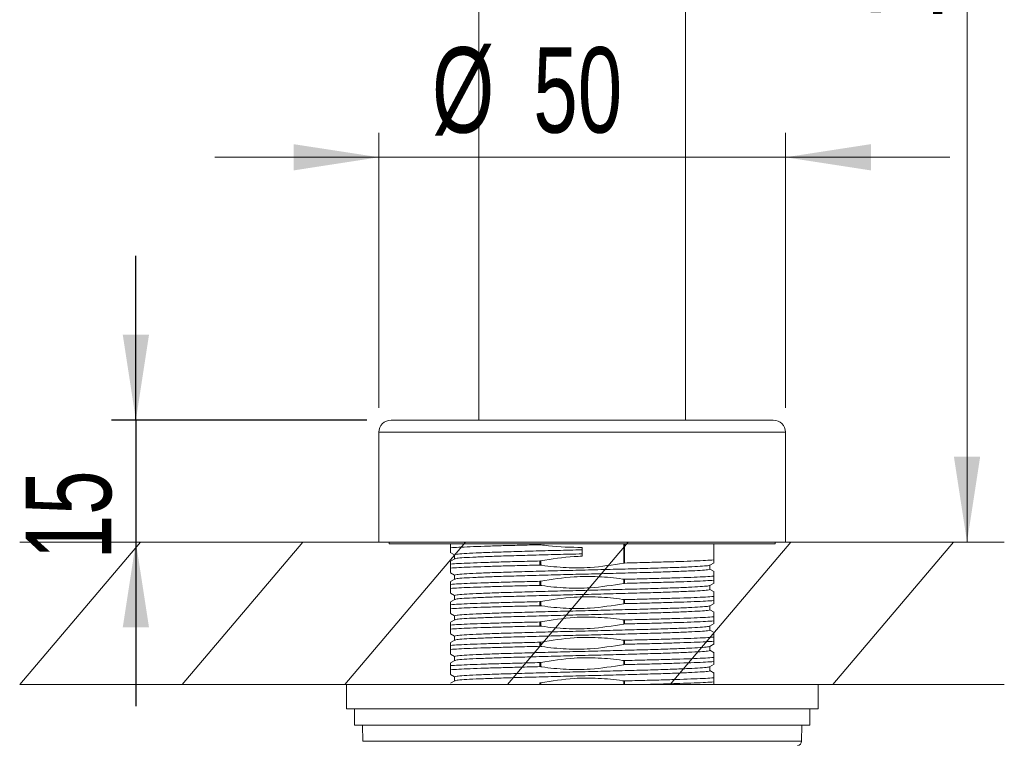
# Model space of a CAD drawing. Header units: millimetres. Extents: x 53 to 202, y 8 to 279.
# Tile 9 of 13: x 145 to 185, y 124 to 153. Entities that reach past the tile are written whole.
import ezdxf

# ---------------------------------------------------------------- set-up
doc = ezdxf.new("R2010")
doc.units = ezdxf.units.MM
doc.linetypes.add('CENTERX2', pattern=[20.32, 12.7, -2.54, 2.54, -2.54])
doc.layers.add('FORMAT', color=7, linetype='Continuous')
doc.styles.add('SLDTEXTSTYLE0', font='TXT', dxfattribs={"width": 0.7})
doc.dimstyles.new('SLDDIMSTYLE0', dxfattribs={"dimtxt": 3.5, "dimasz": 3.5, "dimexe": 0, "dimexo": 0.0625, "dimgap": 0.875, "dimtad": 1, "dimlfac": 3, "dimrnd": 1e-09, "dimzin": 12, "dimdsep": 46, "dimtxsty": 'SLDTEXTSTYLE0', "dimsah": 1, "dimcen": 0.09, "dimadec": 0, "dimazin": 3, "dimtfac": 1, "dimtofl": 0, "dimtmove": 0, "dimatfit": 3, "dimfxl": 0, "dimfrac": 2, "dimtolj": 1, "dimtzin": 12, "dimarcsym": 0})
doc.dimstyles.new('SLDDIMSTYLE1', dxfattribs={"dimtxt": 3.5, "dimasz": 3.5, "dimexe": 0, "dimexo": 0.0625, "dimgap": 0.875, "dimtad": 1, "dimlfac": 3, "dimrnd": 1e-09, "dimzin": 12, "dimdsep": 46, "dimtxsty": 'SLDTEXTSTYLE0', "dimsah": 1, "dimcen": 0.09, "dimadec": 0, "dimazin": 3, "dimtfac": 1, "dimtmove": 0, "dimatfit": 0, "dimfxl": 0, "dimfrac": 2, "dimtolj": 1, "dimtzin": 12, "dimarcsym": 0})

# ---------------------------------------------------------------- blocks, each defined once
blk = doc.blocks.new('*D1')
at = {"color": 7, "linetype": 'Continuous', "lineweight": 0}
for p, q in [((177.872, 188.343), (184.413, 188.343)), ((183.413, 188.343), (183.413, 131.677))]:
    blk.add_line(p, q, dxfattribs=at)
for points in [[(183.413, 188.343), (182.875, 184.843), (183.952, 184.843)], [(183.413, 131.677), (183.952, 135.177), (182.875, 135.177)]]:
    blk.add_solid(points, dxfattribs=at)
at = {"color": 7, "linetype": 'Continuous', "lineweight": 0, "insert": (178.902, 153.078, 0.033), "char_height": 3.5, "attachment_point": 1, "rotation": 90, "style": 'SLDTEXTSTYLE0'}
blk.add_mtext('170', dxfattribs=at)
blk = doc.blocks.new('*D2')
at = {"layer": 'FORMAT'}
for p, q in [((149.343, 136.677), (149.343, 143.407)), ((158.805, 136.677), (148.343, 136.677)), ((149.343, 136.677), (149.343, 131.677)), ((149.343, 131.677), (149.343, 124.946))]:
    blk.add_line(p, q, dxfattribs=at)
for points in [[(149.343, 136.677), (149.881, 140.177), (148.804, 140.177)], [(149.343, 131.677), (148.804, 128.177), (149.881, 128.177)]]:
    blk.add_solid(points, dxfattribs=at)
at = {"layer": 'FORMAT', "insert": (144.831, 130.969, 0.033), "char_height": 3.5, "attachment_point": 1, "rotation": 90, "style": 'SLDTEXTSTYLE0'}
blk.add_mtext('15', dxfattribs=at)
blk = doc.blocks.new('*D5')
at = {"color": 7, "linetype": 'Continuous', "lineweight": 0}
for p, q in [((159.305, 137.177), (159.305, 148.451)), ((175.972, 137.177), (175.972, 148.451)), ((159.305, 147.451), (152.574, 147.451)), ((159.305, 147.451), (175.972, 147.451)), ((175.972, 147.451), (182.702, 147.451))]:
    blk.add_line(p, q, dxfattribs=at)
for points in [[(159.305, 147.451), (155.805, 147.989), (155.805, 146.912)], [(175.972, 147.451), (179.472, 146.912), (179.472, 147.989)]]:
    blk.add_solid(points, dxfattribs=at)
at = {"color": 7, "linetype": 'Continuous', "lineweight": 0, "char_height": 3.5, "attachment_point": 1, "style": 'SLDTEXTSTYLE0'}
for s, insert in [('%%c', (161.482, 151.962, 0.033)), ('50', (165.634, 151.962, 0.033))]:
    blk.add_mtext(s, dxfattribs=dict(at, insert=insert))

msp = doc.modelspace()

# ---------------------------------------------------------------- linework, layer by layer
at = {"color": 7, "linetype": 'Continuous', "lineweight": 15}
for p, q in [((163.405, 175.6767), (163.405, 136.6767)), ((171.8716, 136.6767), (171.8716, 175.6767)), ((159.805, 136.6767), (175.4716, 136.6767)), ((159.305, 136.1767), (159.305, 131.6767)), ((175.9716, 131.6767), (175.9716, 136.1767)), ((159.305, 131.6767), (175.9716, 131.6767)), ((159.7228, 131.6767), (159.7216, 131.61)), ((159.7216, 131.61), (175.555, 131.61)), ((162.2383, 131.61), (162.2383, 131.4395)), ((173.0383, 131.61), (173.0383, 130.9417)), ((175.555, 131.61), (175.5538, 131.6767)), ((162.2325, 131.2482), (162.405, 131.1485)), ((162.2431, 131.4429), (162.2383, 131.4395)), ((165.936, 131.5668), (165.9054, 131.5688)), ((167.6383, 131.456), (167.6383, 131.0973)), ((162.4122, 130.9924), (162.2327, 130.8886)), ((162.2383, 130.7783), (162.2431, 130.7762)), ((162.2383, 130.7783), (162.2383, 130.6062)), ((162.2431, 130.7762), (162.2431, 130.6096)), ((162.405, 131.1515), (162.405, 130.9882)), ((165.9054, 130.9021), (165.936, 130.9056)), ((165.9054, 130.9021), (165.9054, 130.7355)), ((165.936, 130.9056), (165.936, 130.7335)), ((169.3712, 130.8179), (169.3406, 130.8144)), ((172.8642, 130.7275), (173.0442, 130.8315)), ((173.0383, 130.9417), (173.0335, 130.9438)), ((162.2327, 130.4147), (162.405, 130.3152)), ((162.2431, 130.6096), (162.2383, 130.6062)), ((165.936, 130.7335), (165.9054, 130.7355)), ((172.8716, 130.5685), (172.8716, 130.7318)), ((173.0439, 130.472), (172.8716, 130.5715)), ((162.4133, 130.1597), (162.2328, 130.0554)), ((162.405, 130.3181), (162.405, 130.1548)), ((165.9054, 130.0688), (165.936, 130.0722)), ((165.9054, 130.0688), (165.9054, 129.9021)), ((165.936, 130.0722), (165.936, 129.9001)), ((169.3406, 130.1532), (169.3712, 130.1512)), ((169.3406, 130.1532), (169.3406, 129.9811)), ((169.3712, 129.9845), (169.3406, 129.9811)), ((169.3712, 130.1512), (169.3712, 129.9845)), ((172.8633, 129.8937), (173.0438, 129.998)), ((173.0335, 130.2771), (173.0383, 130.2805)), ((173.0335, 130.2771), (173.0335, 130.1104)), ((173.0383, 130.1084), (173.0335, 130.1104)), ((173.0383, 130.2805), (173.0383, 130.1084)), ((162.2328, 129.5813), (162.405, 129.4818)), ((162.2383, 129.9449), (162.2431, 129.9429)), ((162.2383, 129.9449), (162.2383, 129.7728)), ((162.2431, 129.7762), (162.2383, 129.7728)), ((162.2431, 129.9429), (162.2431, 129.7762)), ((165.936, 129.9001), (165.9054, 129.9021)), ((172.8716, 129.7352), (172.8716, 129.8985)), ((173.0439, 129.6386), (172.8716, 129.7382)), ((162.4137, 129.3265), (162.2329, 129.222)), ((162.405, 129.4848), (162.405, 129.3215)), ((165.9054, 129.2355), (165.936, 129.2389)), ((165.9054, 129.2355), (165.9054, 129.0688)), ((165.936, 129.2389), (165.936, 129.0668)), ((169.3406, 129.3199), (169.3712, 129.3179)), ((169.3406, 129.3199), (169.3406, 129.1478)), ((169.3712, 129.3179), (169.3712, 129.1512)), ((172.8649, 129.0613), (173.0439, 129.1647)), ((173.0335, 129.4438), (173.0383, 129.4472)), ((173.0335, 129.4438), (173.0335, 129.2771)), ((173.0383, 129.2751), (173.0335, 129.2771)), ((173.0383, 129.4472), (173.0383, 129.2751)), ((162.2383, 129.1116), (162.2431, 129.1096)), ((162.2383, 129.1116), (162.2383, 128.9395)), ((162.2431, 128.9429), (162.2383, 128.9395)), ((162.2431, 129.1096), (162.2431, 128.9429)), ((165.936, 129.0668), (165.9054, 129.0688)), ((169.3712, 129.1512), (169.3406, 129.1478)), ((172.8716, 128.9019), (172.8716, 129.0652)), ((173.0439, 128.8053), (172.8716, 128.9049)), ((162.2328, 128.748), (162.405, 128.6485)), ((162.4124, 128.4925), (162.2328, 128.3887)), ((162.405, 128.6515), (162.405, 128.4882)), ((165.9054, 128.4021), (165.936, 128.4056)), ((165.9054, 128.4021), (165.9054, 128.2355)), ((165.936, 128.4056), (165.936, 128.2335)), ((169.3406, 128.4865), (169.3712, 128.4845)), ((169.3406, 128.4865), (169.3406, 128.3144)), ((169.3712, 128.4845), (169.3712, 128.3179)), ((173.0335, 128.6104), (173.0383, 128.6138)), ((173.0335, 128.6104), (173.0335, 128.4438)), ((173.0383, 128.4417), (173.0335, 128.4438)), ((173.0383, 128.6138), (173.0383, 128.4417)), ((162.2383, 128.2783), (162.2431, 128.2762)), ((162.2383, 128.2783), (162.2383, 128.1062)), ((162.2431, 128.1096), (162.2383, 128.1062)), ((162.2431, 128.2762), (162.2431, 128.1096)), ((165.936, 128.2335), (165.9054, 128.2355)), ((169.3712, 128.3179), (169.3406, 128.3144)), ((172.8629, 128.2268), (173.0438, 128.3313)), ((172.8716, 128.0685), (172.8716, 128.2318)), ((173.0438, 127.972), (172.8716, 128.0715)), ((162.4118, 127.6588), (162.2327, 127.5553)), ((162.2328, 127.9147), (162.405, 127.8151)), ((162.405, 127.8181), (162.405, 127.6548)), ((165.9054, 127.5688), (165.936, 127.5722)), ((165.9054, 127.5688), (165.9054, 127.4021)), ((165.936, 127.5722), (165.936, 127.4001)), ((169.3406, 127.6532), (169.3712, 127.6512)), ((169.3406, 127.6532), (169.3406, 127.4811)), ((169.3712, 127.6512), (169.3712, 127.4845)), ((173.0335, 127.7771), (173.0383, 127.7805)), ((173.0335, 127.7771), (173.0335, 127.6104)), ((173.0383, 127.6084), (173.0335, 127.6104)), ((173.0383, 127.7805), (173.0383, 127.6084)), ((162.2383, 127.4449), (162.2431, 127.4429)), ((162.2383, 127.4449), (162.2383, 127.2728)), ((162.2431, 127.2762), (162.2383, 127.2728)), ((162.2431, 127.4429), (162.2431, 127.2762)), ((165.936, 127.4001), (165.9054, 127.4021)), ((169.3712, 127.4845), (169.3406, 127.4811)), ((172.8647, 127.3945), (173.0439, 127.498)), ((172.8716, 127.2352), (172.8716, 127.3985)), ((173.0438, 127.1387), (172.8716, 127.2382)), ((162.2328, 127.0813), (162.405, 126.9818)), ((162.4125, 126.8259), (162.2328, 126.722)), ((162.405, 126.9848), (162.405, 126.8215)), ((165.9054, 126.7355), (165.936, 126.7389)), ((165.9054, 126.7355), (165.9054, 126.5688)), ((165.936, 126.7389), (165.936, 126.5668)), ((169.3406, 126.8199), (169.3712, 126.8179)), ((169.3406, 126.8199), (169.3406, 126.6478)), ((169.3712, 126.8179), (169.3712, 126.6512)), ((173.0335, 126.9438), (173.0383, 126.9472)), ((173.0335, 126.9438), (173.0335, 126.7771)), ((173.0383, 126.7751), (173.0335, 126.7771)), ((173.0383, 126.9472), (173.0383, 126.7751)), ((162.2383, 126.6116), (162.2431, 126.6096)), ((162.2383, 126.6116), (162.2383, 126.4395)), ((162.2431, 126.4429), (162.2383, 126.4395)), ((162.2431, 126.6096), (162.2431, 126.4429)), ((165.936, 126.5668), (165.9054, 126.5688)), ((169.3712, 126.6512), (169.3406, 126.6478)), ((172.8632, 126.5603), (173.0438, 126.6646)), ((172.8716, 126.4019), (172.8716, 126.5652)), ((173.0439, 126.3053), (172.8716, 126.4048)), ((162.2327, 126.2481), (162.405, 126.1485)), ((162.4136, 125.9931), (162.2328, 125.8887)), ((162.405, 126.1515), (162.405, 125.9882)), ((169.3406, 125.9865), (169.3712, 125.9845)), ((173.0335, 126.1104), (173.0383, 126.1138)), ((173.0335, 126.1104), (173.0335, 125.9438)), ((173.0383, 125.9417), (173.0335, 125.9438)), ((173.0383, 126.1138), (173.0383, 125.9417)), ((157.9716, 125.8433), (157.9716, 124.8433)), ((157.9716, 125.8433), (158.553, 125.8433)), ((158.553, 125.8433), (177.305, 125.8433)), ((165.9054, 125.9021), (165.936, 125.9056)), ((177.305, 124.8433), (177.305, 125.8433)), ((157.9716, 124.8433), (158.553, 124.8433)), ((158.305, 124.8433), (158.305, 124.1767)), ((158.553, 124.8433), (177.305, 124.8433)), ((176.9716, 124.1767), (176.9716, 124.8433)), ((158.305, 124.1767), (176.9716, 124.1767)), ((158.6383, 124.1767), (158.6441, 123.5085)), ((176.6325, 123.5085), (176.6383, 124.1767))]:
    msp.add_line(p, q, dxfattribs=at)
at = {"color": 8, "linetype": 'Continuous', "lineweight": 15}
for p, q in [((175.9716, 136.1767), (159.305, 136.1767)), ((162.2431, 131.61), (162.2431, 131.4429)), ((165.9054, 131.61), (165.9054, 131.5688)), ((165.936, 131.61), (165.936, 131.5668)), ((169.3406, 131.61), (169.3406, 130.8144)), ((169.3712, 131.61), (169.3712, 130.8179)), ((173.0335, 131.61), (173.0335, 130.9438)), ((169.3406, 125.9865), (169.3406, 125.8433)), ((169.3712, 125.9845), (169.3712, 125.8433)), ((165.9054, 125.9021), (165.9054, 125.8433)), ((165.936, 125.9056), (165.936, 125.8433)), ((158.6441, 123.5085), (158.8126, 123.5085)), ((158.8126, 123.5085), (176.6325, 123.5085))]:
    msp.add_line(p, q, dxfattribs=at)
at = {"color": 7, "linetype": 'Continuous', "lineweight": 0}
for p, q in [((144.5798, 131.6767), (184.9412, 131.6767)), ((144.5798, 125.8433), (184.9412, 125.8433))]:
    msp.add_line(p, q, dxfattribs=at)
at = {"color": 7, "linetype": 'CENTERX2', "lineweight": 0}
for p, q in [((149.5257, 131.6767), (144.5798, 125.8433)), ((156.1924, 131.6767), (151.2465, 125.8433)), ((162.859, 131.6767), (157.9132, 125.8433)), ((169.5257, 131.6767), (164.5798, 125.8433)), ((176.1924, 131.6767), (171.2465, 125.8433)), ((182.859, 131.6767), (177.9132, 125.8433))]:
    msp.add_line(p, q, dxfattribs=at)
at = {"color": 7, "linetype": 'Continuous', "lineweight": 15}
for centre, radius, start, end in [((159.805, 136.1767), 0.5, 90, 180), ((175.4716, 136.1767), 0.5, 0, 90), ((176.4658, 123.51), 0.1667, 270, 359.5)]:
    msp.add_arc(centre, radius, start, end, dxfattribs=at)
for points, knots in [([(162.2383, 131.4395), (162.2383, 131.3602), (162.2383, 131.2477), (162.2383, 131.2558), (162.2383, 131.2582)], [0, 0, 0, 0, 0.70502456, 1, 1, 1, 1]), ([(162.2431, 131.4429), (162.3468, 131.4497), (162.5554, 131.4634), (163.0323, 131.4848), (163.6153, 131.5063), (164.2995, 131.5268), (165.0627, 131.5474), (165.6234, 131.5616), (165.9054, 131.5688)], [0, 0, 0, 0, 0.1655971, 0.3333039, 0.501026, 0.6666377, 0.8322927, 1, 1, 1, 1]), ([(162.405, 131.1515), (162.4246, 131.1604), (162.4637, 131.178), (162.7747, 131.2031), (163.2578, 131.2295), (163.9143, 131.2561), (164.7119, 131.2814), (165.6221, 131.3074), (166.6112, 131.3342), (167.2973, 131.3513), (167.6383, 131.3598)], [0, 0, 0, 0, 0.1256278, 0.2494605, 0.374796, 0.5006195, 0.6246638, 0.7496117, 0.8755332, 1, 1, 1, 1]), ([(167.6383, 131.1935), (167.2973, 131.185), (166.6112, 131.1679), (165.6221, 131.1411), (164.7119, 131.1151), (163.9144, 131.0898), (163.2574, 131.0632), (162.7761, 131.0368), (162.4809, 131.0136), (162.4433, 130.9978), (162.4266, 130.9908)], [0, 0, 0, 0, 0.1278793, 0.2572532, 0.3856269, 0.5130722, 0.6423454, 0.7711173, 0.898345, 1, 1, 1, 1]), ([(167.6383, 131.456), (167.1745, 131.4626), (166.6044, 131.4707), (166.041, 131.5517), (165.936, 131.5668)], [0, 0, 0, 0, 0.8136593, 1, 1, 1, 1]), ([(162.2383, 130.879), (162.2383, 130.8822), (162.2383, 130.8925), (162.2383, 130.8325), (162.2383, 130.7808), (162.2383, 130.7783)], [0, 0, 0, 0, 0.2956929, 0.9659267, 1, 1, 1, 1]), ([(162.2431, 130.7762), (162.3468, 130.783), (162.5554, 130.7968), (163.0323, 130.8182), (163.6153, 130.8396), (164.2995, 130.8601), (165.0627, 130.8807), (165.6234, 130.895), (165.9054, 130.9021)], [0, 0, 0, 0, 0.1655971, 0.3333039, 0.501026, 0.6666377, 0.8322927, 1, 1, 1, 1]), ([(165.936, 130.9056), (166.3935, 130.9813), (166.9584, 131.0748), (167.5297, 131.0937), (167.6383, 131.0973)], [0, 0, 0, 0, 0.8098031, 1, 1, 1, 1]), ([(169.3406, 130.8144), (168.883, 130.7406), (168.1003, 130.6144), (166.9732, 130.6144), (166.2977, 130.6795), (165.9525, 130.731), (165.936, 130.7335)], [0, 0, 0, 0, 0.4057124, 0.6939936, 0.9853821, 1, 1, 1, 1]), ([(169.3712, 130.8179), (169.6533, 130.825), (170.214, 130.8393), (170.9771, 130.8599), (171.6613, 130.8804), (172.2443, 130.9018), (172.7212, 130.9232), (172.9299, 130.937), (173.0335, 130.9438)], [0, 0, 0, 0, 0.1677073, 0.3333623, 0.498974, 0.6666961, 0.8344029, 1, 1, 1, 1]), ([(173.0383, 130.8417), (173.0383, 130.8383), (173.0383, 130.8274), (173.0383, 130.895), (173.0383, 130.9417)], [0, 0, 0, 0, 0.3096084, 1, 1, 1, 1]), ([(162.2383, 130.6062), (162.2383, 130.5266), (162.2383, 130.4163), (162.2383, 130.4226), (162.2383, 130.4244)], [0, 0, 0, 0, 0.7208235, 1, 1, 1, 1]), ([(162.2431, 130.6096), (162.3468, 130.6164), (162.5554, 130.6301), (163.0323, 130.6515), (163.6153, 130.6729), (164.2995, 130.6935), (165.0627, 130.714), (165.6234, 130.7283), (165.9054, 130.7355)], [0, 0, 0, 0, 0.1655971, 0.3333039, 0.501026, 0.6666377, 0.8322927, 1, 1, 1, 1]), ([(162.405, 130.3181), (162.4246, 130.327), (162.4637, 130.3447), (162.7747, 130.3698), (163.2578, 130.3961), (163.9143, 130.4228), (164.7119, 130.4481), (165.6221, 130.4741), (166.6112, 130.5009), (167.6383, 130.5265), (168.6655, 130.5521), (169.6545, 130.5789), (170.5647, 130.6049), (171.3622, 130.6302), (172.0192, 130.6568), (172.5005, 130.6832), (172.7953, 130.7064), (172.8329, 130.7221), (172.8496, 130.7291)], [0, 0, 0, 0, 0.0636835, 0.126457, 0.1899923, 0.253775, 0.3166557, 0.3799946, 0.443827, 0.5069219, 0.5700168, 0.6338492, 0.697188, 0.7600688, 0.8238515, 0.8873868, 0.9501603, 1, 1, 1, 1]), ([(172.8716, 130.5685), (172.852, 130.5596), (172.813, 130.542), (172.502, 130.5169), (172.0188, 130.4905), (171.3623, 130.4639), (170.5647, 130.4386), (169.6545, 130.4126), (168.6655, 130.3858), (167.6383, 130.3602), (166.6112, 130.3346), (165.6221, 130.3078), (164.7119, 130.2818), (163.9144, 130.2565), (163.2573, 130.2298), (162.7763, 130.2035), (162.4828, 130.1804), (162.4453, 130.1649), (162.4289, 130.1581)], [0, 0, 0, 0, 0.0637586, 0.1266061, 0.1902163, 0.2540742, 0.3170292, 0.3804427, 0.4443503, 0.5075197, 0.570689, 0.6345966, 0.6980102, 0.7609651, 0.824823, 0.8884332, 0.9512807, 1, 1, 1, 1]), ([(173.0383, 130.2805), (173.0383, 130.3599), (173.0383, 130.471), (173.0383, 130.4643), (173.0383, 130.4624)], [0, 0, 0, 0, 0.71374754, 1, 1, 1, 1]), ([(162.2383, 130.0459), (162.2383, 130.0488), (162.2383, 130.0587), (162.2383, 129.9992), (162.2383, 129.9474), (162.2383, 129.9449)], [0, 0, 0, 0, 0.2837134, 0.9653472, 1, 1, 1, 1]), ([(162.2431, 129.9429), (162.3468, 129.9497), (162.5554, 129.9634), (163.0323, 129.9848), (163.6153, 130.0063), (164.2995, 130.0268), (165.0627, 130.0474), (165.6234, 130.0616), (165.9054, 130.0688)], [0, 0, 0, 0, 0.1655971, 0.3333039, 0.501026, 0.6666377, 0.8322927, 1, 1, 1, 1]), ([(165.936, 130.0722), (166.3936, 130.146), (167.1764, 130.2723), (168.3034, 130.2723), (168.979, 130.2072), (169.3241, 130.1557), (169.3406, 130.1532)], [0, 0, 0, 0, 0.4057124, 0.6939936, 0.9853821, 1, 1, 1, 1]), ([(169.3406, 129.9811), (168.883, 129.9073), (168.1003, 129.7811), (166.9732, 129.781), (166.2977, 129.8461), (165.9525, 129.8977), (165.936, 129.9001)], [0, 0, 0, 0, 0.4057124, 0.6939936, 0.9853821, 1, 1, 1, 1]), ([(169.3712, 130.1512), (169.6533, 130.1584), (170.214, 130.1726), (170.9771, 130.1932), (171.6613, 130.2137), (172.2443, 130.2352), (172.7212, 130.2566), (172.9299, 130.2703), (173.0335, 130.2771)], [0, 0, 0, 0, 0.1677073, 0.3333623, 0.498974, 0.6666961, 0.8344029, 1, 1, 1, 1]), ([(169.3712, 129.9845), (169.6533, 129.9917), (170.214, 130.006), (170.9771, 130.0265), (171.6613, 130.0471), (172.2443, 130.0685), (172.7212, 130.0899), (172.9299, 130.1036), (173.0335, 130.1104)], [0, 0, 0, 0, 0.1677073, 0.3333623, 0.498974, 0.6666961, 0.8344029, 1, 1, 1, 1]), ([(173.0383, 130.0075), (173.0383, 130.0046), (173.0383, 129.9946), (173.0383, 130.0541), (173.0383, 130.1059), (173.0383, 130.1084)], [0, 0, 0, 0, 0.2839199, 0.9653572, 1, 1, 1, 1]), ([(162.2383, 129.7728), (162.2383, 129.6937), (162.2383, 129.5817), (162.2383, 129.5887), (162.2383, 129.5908)], [0, 0, 0, 0, 0.70697363, 1, 1, 1, 1]), ([(162.2431, 129.7762), (162.3468, 129.783), (162.5554, 129.7968), (163.0323, 129.8182), (163.6153, 129.8396), (164.2995, 129.8601), (165.0627, 129.8807), (165.6234, 129.895), (165.9054, 129.9021)], [0, 0, 0, 0, 0.1655971, 0.3333039, 0.501026, 0.6666377, 0.8322927, 1, 1, 1, 1]), ([(162.405, 129.4848), (162.4246, 129.4937), (162.4637, 129.5114), (162.7747, 129.5365), (163.2578, 129.5628), (163.9143, 129.5895), (164.7119, 129.6148), (165.6221, 129.6408), (166.6112, 129.6675), (167.6383, 129.6931), (168.6655, 129.7188), (169.6545, 129.7455), (170.5647, 129.7715), (171.3622, 129.7968), (172.0193, 129.8235), (172.5003, 129.8498), (172.7939, 129.8729), (172.8314, 129.8885), (172.8477, 129.8953)], [0, 0, 0, 0, 0.063757, 0.126603, 0.1902117, 0.254068, 0.3170214, 0.3804334, 0.4443395, 0.5075072, 0.570675, 0.6345811, 0.6979931, 0.7609465, 0.8248028, 0.8884115, 0.9512574, 1, 1, 1, 1]), ([(172.8716, 129.7352), (172.852, 129.7263), (172.813, 129.7086), (172.502, 129.6835), (172.0188, 129.6572), (171.3623, 129.6305), (170.5647, 129.6052), (169.6545, 129.5792), (168.6655, 129.5525), (167.6383, 129.5269), (166.6112, 129.5012), (165.6221, 129.4745), (164.7119, 129.4485), (163.9144, 129.4232), (163.2573, 129.3965), (162.7764, 129.3702), (162.4834, 129.3471), (162.446, 129.3317), (162.4297, 129.325)], [0, 0, 0, 0, 0.0637892, 0.1266669, 0.1903077, 0.2541963, 0.3171814, 0.3806254, 0.4445637, 0.5077634, 0.5709631, 0.6349014, 0.6983454, 0.7613306, 0.8252191, 0.8888599, 0.9517376, 1, 1, 1, 1]), ([(173.0383, 129.4472), (173.0383, 129.5268), (173.0383, 129.637), (173.0383, 129.6307), (173.0383, 129.6289)], [0, 0, 0, 0, 0.7219572, 1, 1, 1, 1]), ([(162.2383, 129.2126), (162.2383, 129.2154), (162.2383, 129.2252), (162.2383, 129.1659), (162.2383, 129.1141), (162.2383, 129.1116)], [0, 0, 0, 0, 0.2795819, 0.9651473, 1, 1, 1, 1]), ([(162.2431, 129.1096), (162.3468, 129.1164), (162.5554, 129.1301), (163.0323, 129.1515), (163.6153, 129.1729), (164.2995, 129.1935), (165.0627, 129.214), (165.6234, 129.2283), (165.9054, 129.2355)], [0, 0, 0, 0, 0.1655971, 0.3333039, 0.501026, 0.6666377, 0.8322927, 1, 1, 1, 1]), ([(165.936, 129.2389), (166.3936, 129.3127), (167.1764, 129.4389), (168.3034, 129.439), (168.979, 129.3739), (169.3241, 129.3223), (169.3406, 129.3199)], [0, 0, 0, 0, 0.4057124, 0.6939936, 0.9853821, 1, 1, 1, 1]), ([(169.3712, 129.3179), (169.6533, 129.325), (170.214, 129.3393), (170.9771, 129.3599), (171.6613, 129.3804), (172.2443, 129.4018), (172.7212, 129.4232), (172.9299, 129.437), (173.0335, 129.4438)], [0, 0, 0, 0, 0.1677073, 0.3333623, 0.498974, 0.6666961, 0.8344029, 1, 1, 1, 1]), ([(169.3712, 129.1512), (169.6533, 129.1584), (170.214, 129.1726), (170.9771, 129.1932), (171.6613, 129.2137), (172.2443, 129.2352), (172.7212, 129.2566), (172.9299, 129.2703), (173.0335, 129.2771)], [0, 0, 0, 0, 0.1677073, 0.3333623, 0.498974, 0.6666961, 0.8344029, 1, 1, 1, 1]), ([(173.0383, 129.1744), (173.0383, 129.1711), (173.0383, 129.1606), (173.0383, 129.2208), (173.0383, 129.2726), (173.0383, 129.2751)], [0, 0, 0, 0, 0.30121013, 0.96619366, 1, 1, 1, 1]), ([(162.2383, 128.9395), (162.2383, 128.8601), (162.2383, 128.7491), (162.2383, 128.7557), (162.2383, 128.7576)], [0, 0, 0, 0, 0.7147235, 1, 1, 1, 1]), ([(162.2431, 128.9429), (162.3468, 128.9497), (162.5554, 128.9634), (163.0323, 128.9848), (163.6153, 129.0063), (164.2995, 129.0268), (165.0627, 129.0474), (165.6234, 129.0616), (165.9054, 129.0688)], [0, 0, 0, 0, 0.1655971, 0.3333039, 0.501026, 0.6666377, 0.8322927, 1, 1, 1, 1]), ([(162.405, 128.6515), (162.4246, 128.6604), (162.4637, 128.678), (162.7747, 128.7031), (163.2578, 128.7295), (163.9143, 128.7561), (164.7119, 128.7814), (165.6221, 128.8074), (166.6112, 128.8342), (167.6383, 128.8598), (168.6655, 128.8854), (169.6545, 128.9122), (170.5647, 128.9382), (171.3622, 128.9635), (172.0192, 128.9902), (172.5006, 129.0165), (172.7966, 129.0399), (172.8344, 129.0557), (172.8512, 129.0628)], [0, 0, 0, 0, 0.0636168, 0.1263245, 0.1897933, 0.2535091, 0.316324, 0.3795965, 0.443362, 0.5063909, 0.5694197, 0.6331852, 0.6964577, 0.7592726, 0.8229885, 0.8864572, 0.9491649, 1, 1, 1, 1]), ([(172.8716, 128.9019), (172.852, 128.893), (172.813, 128.8753), (172.502, 128.8502), (172.0188, 128.8239), (171.3623, 128.7972), (170.5647, 128.7719), (169.6545, 128.7459), (168.6655, 128.7191), (167.6383, 128.6935), (166.6112, 128.6679), (165.6221, 128.6411), (164.7119, 128.6151), (163.9144, 128.5898), (163.2574, 128.5632), (162.7762, 128.5368), (162.4812, 128.5136), (162.4436, 128.4979), (162.4269, 128.4909)], [0, 0, 0, 0, 0.0636779, 0.1264458, 0.1899755, 0.2537525, 0.3166278, 0.379961, 0.4437877, 0.5068771, 0.5699664, 0.6337932, 0.6971264, 0.7600016, 0.8237787, 0.8873084, 0.9500763, 1, 1, 1, 1]), ([(169.3406, 129.1478), (168.883, 129.074), (168.1003, 128.9477), (166.9732, 128.9477), (166.2977, 129.0128), (165.9525, 129.0643), (165.936, 129.0668)], [0, 0, 0, 0, 0.4057124, 0.6939936, 0.9853821, 1, 1, 1, 1]), ([(173.0383, 128.6138), (173.0383, 128.6933), (173.0383, 128.8041), (173.0383, 128.7976), (173.0383, 128.7957)], [0, 0, 0, 0, 0.7162944, 1, 1, 1, 1]), ([(162.2383, 128.379), (162.2383, 128.3822), (162.2383, 128.3924), (162.2383, 128.3325), (162.2383, 128.2808), (162.2383, 128.2783)], [0, 0, 0, 0, 0.2935012, 0.9658207, 1, 1, 1, 1]), ([(162.2431, 128.2762), (162.3468, 128.283), (162.5554, 128.2968), (163.0323, 128.3182), (163.6153, 128.3396), (164.2995, 128.3601), (165.0627, 128.3807), (165.6234, 128.395), (165.9054, 128.4021)], [0, 0, 0, 0, 0.1655971, 0.3333039, 0.501026, 0.6666377, 0.8322927, 1, 1, 1, 1]), ([(165.936, 128.4056), (166.3936, 128.4794), (167.1764, 128.6056), (168.3034, 128.6056), (168.979, 128.5405), (169.3241, 128.489), (169.3406, 128.4865)], [0, 0, 0, 0, 0.4057124, 0.6939936, 0.9853821, 1, 1, 1, 1]), ([(169.3712, 128.4845), (169.6533, 128.4917), (170.214, 128.506), (170.9771, 128.5265), (171.6613, 128.5471), (172.2443, 128.5685), (172.7212, 128.5899), (172.9299, 128.6036), (173.0335, 128.6104)], [0, 0, 0, 0, 0.1677073, 0.3333623, 0.498974, 0.6666961, 0.8344029, 1, 1, 1, 1]), ([(169.3712, 128.3179), (169.6533, 128.325), (170.214, 128.3393), (170.9771, 128.3599), (171.6613, 128.3804), (172.2443, 128.4018), (172.7212, 128.4232), (172.9299, 128.437), (173.0335, 128.4438)], [0, 0, 0, 0, 0.1677073, 0.3333623, 0.498974, 0.6666961, 0.8344029, 1, 1, 1, 1]), ([(173.0383, 128.3407), (173.0383, 128.3379), (173.0383, 128.3282), (173.0383, 128.3875), (173.0383, 128.4392), (173.0383, 128.4417)], [0, 0, 0, 0, 0.278731, 0.9651062, 1, 1, 1, 1]), ([(162.2383, 128.1062), (162.2383, 128.0267), (162.2383, 127.9159), (162.2383, 127.9224), (162.2383, 127.9243)], [0, 0, 0, 0, 0.716507, 1, 1, 1, 1]), ([(162.2431, 128.1096), (162.3468, 128.1164), (162.5554, 128.1301), (163.0323, 128.1515), (163.6153, 128.1729), (164.2995, 128.1935), (165.0627, 128.214), (165.6234, 128.2283), (165.9054, 128.2355)], [0, 0, 0, 0, 0.1655971, 0.3333039, 0.501026, 0.6666377, 0.8322927, 1, 1, 1, 1]), ([(162.405, 127.8181), (162.4246, 127.827), (162.4637, 127.8447), (162.7747, 127.8698), (163.2578, 127.8961), (163.9143, 127.9228), (164.7119, 127.9481), (165.6221, 127.9741), (166.6112, 128.0009), (167.6383, 128.0265), (168.6655, 128.0521), (169.6545, 128.0789), (170.5647, 128.1049), (171.3622, 128.1302), (172.0193, 128.1568), (172.5002, 128.1832), (172.7931, 128.2062), (172.8305, 128.2216), (172.8467, 128.2283)], [0, 0, 0, 0, 0.06379644, 0.12668123, 0.19032924, 0.25422502, 0.31721731, 0.38066849, 0.44461405, 0.50782088, 0.5710277, 0.63497327, 0.69842444, 0.76141673, 0.82531251, 0.88896053, 0.95184531, 1, 1, 1, 1]), ([(172.8716, 128.0685), (172.852, 128.0596), (172.813, 128.042), (172.502, 128.0169), (172.0188, 127.9905), (171.3623, 127.9639), (170.5647, 127.9386), (169.6545, 127.9126), (168.6655, 127.8858), (167.6383, 127.8602), (166.6112, 127.8346), (165.6221, 127.8078), (164.7119, 127.7818), (163.9144, 127.7565), (163.2574, 127.7298), (162.776, 127.7035), (162.48, 127.6801), (162.4423, 127.6643), (162.4254, 127.6572)], [0, 0, 0, 0, 0.06361914, 0.12632916, 0.18980029, 0.25351849, 0.31633572, 0.37961056, 0.44337841, 0.50640957, 0.56944073, 0.63320858, 0.69648342, 0.75930065, 0.82301885, 0.88648998, 0.9492, 1, 1, 1, 1]), ([(169.3406, 128.3144), (168.883, 128.2406), (168.1003, 128.1144), (166.9732, 128.1144), (166.2977, 128.1795), (165.9525, 128.231), (165.936, 128.2335)], [0, 0, 0, 0, 0.4057124, 0.6939936, 0.9853821, 1, 1, 1, 1]), ([(173.0383, 127.7805), (173.0383, 127.8597), (173.0383, 127.9716), (173.0383, 127.9646), (173.0383, 127.9625)], [0, 0, 0, 0, 0.7074297, 1, 1, 1, 1]), ([(162.2383, 127.5456), (162.2383, 127.5489), (162.2383, 127.5594), (162.2383, 127.4992), (162.2383, 127.4474), (162.2383, 127.4449)], [0, 0, 0, 0, 0.3010063, 0.9661838, 1, 1, 1, 1]), ([(162.2431, 127.4429), (162.3468, 127.4497), (162.5554, 127.4634), (163.0323, 127.4848), (163.6153, 127.5063), (164.2995, 127.5268), (165.0627, 127.5474), (165.6234, 127.5616), (165.9054, 127.5688)], [0, 0, 0, 0, 0.1655971, 0.3333039, 0.501026, 0.6666377, 0.8322927, 1, 1, 1, 1]), ([(165.936, 127.5722), (166.3936, 127.646), (167.1764, 127.7723), (168.3034, 127.7723), (168.979, 127.7072), (169.3241, 127.6557), (169.3406, 127.6532)], [0, 0, 0, 0, 0.4057124, 0.6939936, 0.9853821, 1, 1, 1, 1]), ([(169.3712, 127.6512), (169.6533, 127.6584), (170.214, 127.6726), (170.9771, 127.6932), (171.6613, 127.7137), (172.2443, 127.7352), (172.7212, 127.7566), (172.9299, 127.7703), (173.0335, 127.7771)], [0, 0, 0, 0, 0.1677073, 0.3333623, 0.498974, 0.6666961, 0.8344029, 1, 1, 1, 1]), ([(169.3712, 127.4845), (169.6533, 127.4917), (170.214, 127.506), (170.9771, 127.5265), (171.6613, 127.5471), (172.2443, 127.5685), (172.7212, 127.5899), (172.9299, 127.6036), (173.0335, 127.6104)], [0, 0, 0, 0, 0.1677073, 0.3333623, 0.498974, 0.6666961, 0.8344029, 1, 1, 1, 1]), ([(173.0383, 127.5077), (173.0383, 127.5045), (173.0383, 127.494), (173.0383, 127.5541), (173.0383, 127.6059), (173.0383, 127.6084)], [0, 0, 0, 0, 0.299101, 0.9660916, 1, 1, 1, 1]), ([(162.2383, 127.2728), (162.2383, 127.1936), (162.2383, 127.0818), (162.2383, 127.0888), (162.2383, 127.0908)], [0, 0, 0, 0, 0.7079982, 1, 1, 1, 1]), ([(162.2431, 127.2762), (162.3468, 127.283), (162.5554, 127.2968), (163.0323, 127.3182), (163.6153, 127.3396), (164.2995, 127.3601), (165.0627, 127.3807), (165.6234, 127.395), (165.9054, 127.4021)], [0, 0, 0, 0, 0.1655971, 0.3333039, 0.501026, 0.6666377, 0.8322927, 1, 1, 1, 1]), ([(162.405, 126.9848), (162.4246, 126.9937), (162.4637, 127.0114), (162.7747, 127.0365), (163.2578, 127.0628), (163.9143, 127.0895), (164.7119, 127.1148), (165.6221, 127.1408), (166.6112, 127.1675), (167.6383, 127.1931), (168.6655, 127.2188), (169.6545, 127.2455), (170.5647, 127.2715), (171.3622, 127.2968), (172.0192, 127.3235), (172.5006, 127.3498), (172.7963, 127.3732), (172.834, 127.389), (172.8508, 127.396)], [0, 0, 0, 0, 0.0636354, 0.1263614, 0.1898488, 0.2535833, 0.3164165, 0.3797075, 0.4434917, 0.5065389, 0.5695862, 0.6333703, 0.6966613, 0.7594946, 0.8232291, 0.8867164, 0.9494425, 1, 1, 1, 1]), ([(172.8716, 127.2352), (172.852, 127.2263), (172.813, 127.2086), (172.502, 127.1835), (172.0188, 127.1572), (171.3623, 127.1305), (170.5647, 127.1052), (169.6545, 127.0792), (168.6655, 127.0525), (167.6383, 127.0269), (166.6112, 127.0012), (165.6221, 126.9745), (164.7119, 126.9485), (163.9144, 126.9232), (163.2574, 126.8965), (162.7762, 126.8702), (162.4815, 126.8469), (162.4439, 126.8313), (162.4273, 126.8243)], [0, 0, 0, 0, 0.0636915, 0.1264729, 0.1900162, 0.2538069, 0.3166956, 0.3800424, 0.4438827, 0.5069856, 0.5700885, 0.6339289, 0.6972757, 0.7601643, 0.823955, 0.8874984, 0.9502797, 1, 1, 1, 1]), ([(169.3406, 127.4811), (168.883, 127.4073), (168.1003, 127.2811), (166.9732, 127.281), (166.2977, 127.3461), (165.9525, 127.3977), (165.936, 127.4001)], [0, 0, 0, 0, 0.4057124, 0.6939936, 0.9853821, 1, 1, 1, 1]), ([(162.2431, 126.6096), (162.3468, 126.6164), (162.5554, 126.6301), (163.0323, 126.6515), (163.6153, 126.6729), (164.2995, 126.6935), (165.0627, 126.714), (165.6234, 126.7283), (165.9054, 126.7355)], [0, 0, 0, 0, 0.1655971, 0.3333039, 0.501026, 0.6666377, 0.8322927, 1, 1, 1, 1]), ([(165.936, 126.7389), (166.3936, 126.8127), (167.1764, 126.9389), (168.3034, 126.939), (168.979, 126.8739), (169.3241, 126.8223), (169.3406, 126.8199)], [0, 0, 0, 0, 0.4057124, 0.6939936, 0.9853821, 1, 1, 1, 1]), ([(169.3712, 126.8179), (169.6533, 126.825), (170.214, 126.8393), (170.9771, 126.8599), (171.6613, 126.8804), (172.2443, 126.9018), (172.7212, 126.9232), (172.9299, 126.937), (173.0335, 126.9438)], [0, 0, 0, 0, 0.1677073, 0.3333623, 0.498974, 0.6666961, 0.8344029, 1, 1, 1, 1]), ([(169.3712, 126.6512), (169.6533, 126.6584), (170.214, 126.6726), (170.9771, 126.6932), (171.6613, 126.7137), (172.2443, 126.7352), (172.7212, 126.7566), (172.9299, 126.7703), (173.0335, 126.7771)], [0, 0, 0, 0, 0.1677073, 0.3333623, 0.498974, 0.6666961, 0.8344029, 1, 1, 1, 1]), ([(173.0383, 126.9472), (173.0383, 127.0263), (173.0383, 127.1384), (173.0383, 127.1313), (173.0383, 127.1292)], [0, 0, 0, 0, 0.7061182, 1, 1, 1, 1]), ([(173.0383, 126.6741), (173.0383, 126.6712), (173.0383, 126.6614), (173.0383, 126.7208), (173.0383, 126.7726), (173.0383, 126.7751)], [0, 0, 0, 0, 0.2826587, 0.9652962, 1, 1, 1, 1]), ([(162.2383, 126.7124), (162.2383, 126.7155), (162.2383, 126.7257), (162.2383, 126.6659), (162.2383, 126.6141), (162.2383, 126.6116)], [0, 0, 0, 0, 0.2922143, 0.9657585, 1, 1, 1, 1]), ([(162.2383, 126.4395), (162.2383, 126.3599), (162.2383, 126.2497), (162.2383, 126.256), (162.2383, 126.2577)], [0, 0, 0, 0, 0.722228, 1, 1, 1, 1]), ([(162.2431, 126.4429), (162.3468, 126.4497), (162.5554, 126.4634), (163.0323, 126.4848), (163.6153, 126.5063), (164.2995, 126.5268), (165.0627, 126.5474), (165.6234, 126.5616), (165.9054, 126.5688)], [0, 0, 0, 0, 0.1655971, 0.3333039, 0.501026, 0.6666377, 0.8322927, 1, 1, 1, 1]), ([(162.405, 126.1515), (162.4246, 126.1604), (162.4637, 126.178), (162.7747, 126.2031), (163.2578, 126.2295), (163.9143, 126.2561), (164.7119, 126.2814), (165.6221, 126.3074), (166.6112, 126.3342), (167.6383, 126.3598), (168.6655, 126.3854), (169.6545, 126.4122), (170.5647, 126.4382), (171.3622, 126.4635), (172.0193, 126.4902), (172.5003, 126.5165), (172.7937, 126.5396), (172.8312, 126.5551), (172.8475, 126.5619)], [0, 0, 0, 0, 0.0637644, 0.1266176, 0.1902336, 0.2540973, 0.3170579, 0.3804772, 0.4443906, 0.5075657, 0.5707407, 0.6346542, 0.6980735, 0.7610341, 0.8248978, 0.8885138, 0.951367, 1, 1, 1, 1]), ([(172.8716, 126.4019), (172.852, 126.393), (172.813, 126.3753), (172.502, 126.3502), (172.0188, 126.3239), (171.3623, 126.2972), (170.5647, 126.2719), (169.6545, 126.2459), (168.6655, 126.2191), (167.6383, 126.1935), (166.6112, 126.1679), (165.6221, 126.1411), (164.7119, 126.1151), (163.9144, 126.0898), (163.2573, 126.0632), (162.7764, 126.0368), (162.4832, 126.0138), (162.4457, 125.9983), (162.4295, 125.9916)], [0, 0, 0, 0, 0.06377926, 0.1266471, 0.19027796, 0.25415653, 0.31713185, 0.38056593, 0.44449426, 0.50768406, 0.57087385, 0.63480219, 0.69823627, 0.76121159, 0.82509015, 0.88872102, 0.95158886, 1, 1, 1, 1]), ([(169.3406, 126.6478), (168.883, 126.574), (168.1003, 126.4477), (166.9732, 126.4477), (166.2977, 126.5128), (165.9525, 126.5643), (165.936, 126.5668)], [0, 0, 0, 0, 0.4057124, 0.6939936, 0.9853821, 1, 1, 1, 1]), ([(165.936, 125.9056), (166.3936, 125.9794), (167.1764, 126.1056), (168.3034, 126.1056), (168.979, 126.0405), (169.3241, 125.989), (169.3406, 125.9865)], [0, 0, 0, 0, 0.4057124, 0.6939936, 0.9853821, 1, 1, 1, 1]), ([(169.3712, 125.9845), (169.6533, 125.9917), (170.214, 126.006), (170.9771, 126.0265), (171.6613, 126.0471), (172.2443, 126.0685), (172.7212, 126.0899), (172.9299, 126.1036), (173.0335, 126.1104)], [0, 0, 0, 0, 0.1677073, 0.3333623, 0.498974, 0.6666961, 0.8344029, 1, 1, 1, 1]), ([(170.3548, 125.8433), (170.5618, 125.8489), (171.0269, 125.8612), (171.6599, 125.8804), (172.2447, 125.9018), (172.7211, 125.9232), (172.9298, 125.937), (173.0335, 125.9438)], [0, 0, 0, 0, 0.1662042, 0.3733427, 0.5831208, 0.7928798, 1, 1, 1, 1]), ([(173.0383, 126.1138), (173.0383, 126.1933), (173.0383, 126.304), (173.0383, 126.2975), (173.0383, 126.2957)], [0, 0, 0, 0, 0.7177475, 1, 1, 1, 1]), ([(173.0383, 125.8409), (173.0383, 125.8379), (173.0383, 125.8277), (173.0383, 125.8875), (173.0383, 125.9392), (173.0383, 125.9417)], [0, 0, 0, 0, 0.2909179, 0.9656957, 1, 1, 1, 1])]:
    msp.add_open_spline(points, degree=3, knots=knots, dxfattribs=at)

# ---------------------------------------------------------------- dimensions: what is measured, and where the dimension line sits
at = {"color": 7, "linetype": 'Continuous', "lineweight": 0}
dim = msp.add_linear_dim(base=(183.4133, 131.6767), p1=(176.8716, 188.3433), p2=(184.9412, 131.6767), angle=90, dimstyle='SLDDIMSTYLE0', dxfattribs=at)
dim.commit()
dim.dimension.update_dxf_attribs({"geometry": '*D1', "text_midpoint": (183.4133, 157.6354), "dimtype": 160})
dim = msp.add_linear_dim(base=(175.9716, 147.4506), p1=(159.305, 136.1767), p2=(175.9716, 136.1767), text='%%c<>', dimstyle='SLDDIMSTYLE1', dxfattribs=at)
dim.commit()
dim.dimension.update_dxf_attribs({"geometry": '*D5', "text_midpoint": (167.0894, 147.4506), "dimtype": 160})
at = {"layer": 'FORMAT'}
dim = msp.add_linear_dim(base=(149.3429, 131.6767), p1=(159.805, 136.6767), p2=(144.5798, 131.6767), angle=90, dimstyle='SLDDIMSTYLE1', dxfattribs=at)
dim.commit()
dim.dimension.update_dxf_attribs({"geometry": '*D2', "text_midpoint": (149.3429, 134.5002), "dimtype": 160})

doc.saveas('drawing.dxf')
